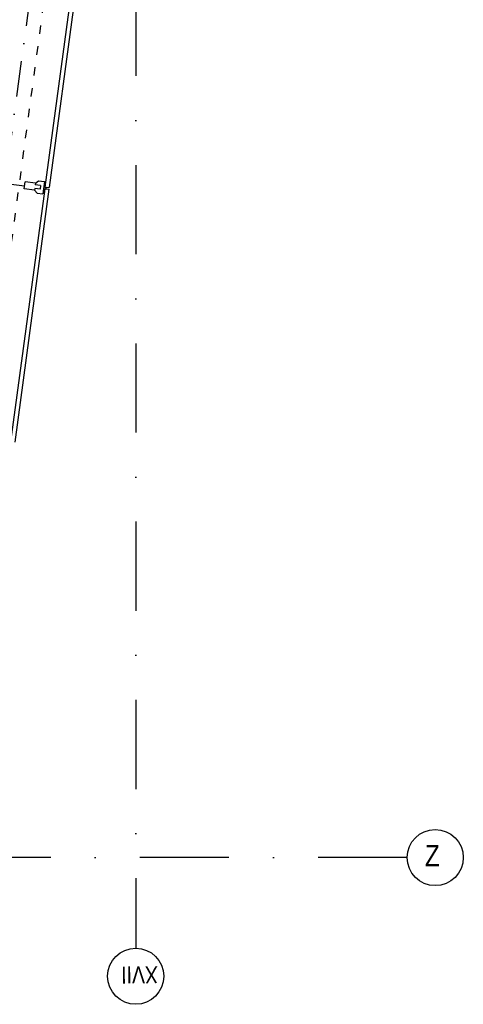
# Model space of a CAD drawing. Header units: millimetres. Extents: x -32221 to 212500, y 31663 to 93766.
# Tile 215 of 256: x 53973 to 57134, y 32617 to 39632. Entities that reach past the tile are written whole.
import ezdxf

# ---------------------------------------------------------------- set-up
doc = ezdxf.new("R2010")
doc.units = ezdxf.units.MM
doc.linetypes.add('DASHDOTX2', pattern=[50.8, 25.4, -12.7, 0, -12.7])
doc.linetypes.add('GCAD_ISO03W100', pattern=[30, 12, -18])
doc.layers.add('osie', color=250, linetype='Continuous')
doc.layers.add('Sciany', color=250, linetype='Continuous')
doc.styles.get("Standard").update_dxf_attribs({"font": 'ARIALN.TTF'})

msp = doc.modelspace()

# ---------------------------------------------------------------- linework, layer by layer
at = {"layer": 'osie', "linetype": 'DASHDOTX2', "ltscale": 25}
for p, q in [((54799.778, 62728.08), (54799.778, 33017.037)), ((56734.202, 33662.497), (40849.397, 33662.497))]:
    msp.add_line(p, q, dxfattribs=at)
at = {"layer": 'osie'}
for centre in [(56934.202, 33662.497), (54799.778, 32817.037)]:
    msp.add_circle(centre, 200, dxfattribs=at)
at = {"layer": 'Sciany', "linetype": 'DASHDOTX2', "ltscale": 10}
msp.add_line((54800.469, 45378.338), (53616.422, 36609.792), dxfattribs=at)
at = {"layer": 'Sciany', "linetype": 'GCAD_ISO03W100', "ltscale": 5}
msp.add_line((54201.32, 40185.738), (53718.33, 36601.665), dxfattribs=at)
at = {"layer": 'Sciany'}
for p, q in [((54384.329, 40156.42), (54152.881, 38439.588)), ((54413.88, 40152.437), (54182.431, 38435.604)), ((54008.46, 38445.243), (50869.126, 38845.027)), ((54005.231, 38426.615), (54011.689, 38477.321)), ((54085.754, 38467.889), (54011.689, 38477.321)), ((54085.754, 38467.889), (54084.14, 38455.212)), ((54121.173, 38450.496), (54084.14, 38455.212)), ((54085.754, 38467.889), (54108.041, 38484.105)), ((54108.041, 38484.105), (54149.293, 38478.852)), ((54121.173, 38450.496), (54117.944, 38425.143)), ((54149.293, 38478.852), (54138.06, 38390.645)), ((54151.374, 38427.756), (53908.351, 36625.026)), ((54180.925, 38423.773), (53937.901, 36621.043)), ((54079.297, 38417.183), (54005.231, 38426.615)), ((54080.911, 38429.859), (54079.297, 38417.183)), ((54079.297, 38417.183), (54096.808, 38395.898)), ((54117.944, 38425.143), (54080.911, 38429.859)), ((54096.808, 38395.898), (54138.06, 38390.645)), ((54142.923, 38428.833), (54159.825, 38426.68)), ((54144.43, 38440.664), (54161.332, 38438.512)), ((54151.374, 38427.756), (54180.925, 38423.773)), ((54152.881, 38439.588), (54182.431, 38435.604)), ((54161.332, 38438.512), (54159.825, 38426.68))]:
    msp.add_line(p, q, dxfattribs=at)

# ---------------------------------------------------------------- texts
at = {"layer": 'osie'}
msp.add_text('Z', height=151.314, dxfattribs=at).set_placement((56860.757, 33600.407))
msp.add_text('XVII', height=121.0516, rotation=180.6502733, dxfattribs=at).set_placement((54957.527, 32888.87))

doc.saveas('drawing.dxf')
